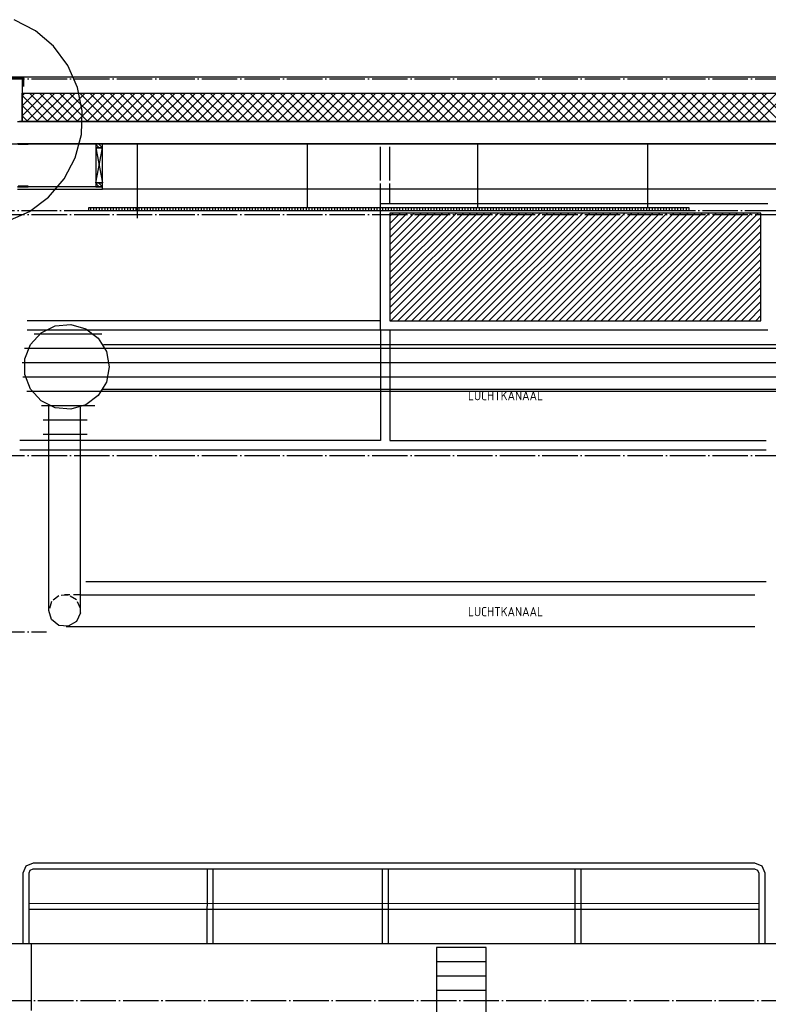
# Model space of a CAD drawing. Extents: x -37450 to 20409, y -12428 to 23550.
# Tile 38 of 55: x -19262 to -13982, y 10870 to 17814. Entities that reach past the tile are written whole.
import ezdxf

# ---------------------------------------------------------------- set-up
doc = ezdxf.new("R2010")
doc.units = 0
doc.header["$MEASUREMENT"] = 0
for name, pattern in [('DASHDOT', [300, 250, -25, 0, -25]), ('DASHED', [75, 50, -25]), ('DOT', [50, 0, -50])]:
    doc.linetypes.add(name, pattern=pattern)
for name, color, linetype in [('LAYER01', 7, 'CONTINUOUS'), ('LAYER05', 7, 'CONTINUOUS'), ('LAYER107', 2, 'DOT'), ('LAYER27', 1, 'CONTINUOUS'), ('LAYER28', 1, 'CONTINUOUS'), ('LAYER31', 3, 'CONTINUOUS'), ('LAYER49', 2, 'CONTINUOUS'), ('LAYER56', 2, 'DASHED')]:
    doc.layers.add(name, color=color, linetype=linetype)
doc.styles.get("Standard").update_dxf_attribs({"font": 'isocp.shx'})

msp = doc.modelspace()

# ---------------------------------------------------------------- linework, layer by layer
at = {"layer": 'LAYER01', "color": 1, "linetype": 'DASHDOT'}
for p, q in [((-34182.81555, 17396.49965), (20409.1873, 17396.49965)), ((-34182.81555, 16938.49945), (20409.1873, 16938.49945)), ((-32152.81675, 16467.5003), (20409.1873, 16467.5003)), ((-34182.81555, 16439.0625), (20409.1873, 16439.0625)), ((-34182.81555, 14739.4989), (20409.1873, 14739.4989)), ((-34182.81555, 13496.49965), (-19072.2534, 13496.49965)), ((-33537.8174, 10896.49965), (20409.1873, 10896.49965))]:
    msp.add_line(p, q, dxfattribs=at)
at = {"layer": 'LAYER01', "color": 1, "linetype": 'Continuous'}
for p, q in [((-19633.3786, 17412.03155), (-19233.87755, 17403.0304)), ((-19564.25325, 17410.40955), (13634.75035, 17410.40955)), ((-19262.81435, 17396.02965), (-19244.81505, 17396.02965)), ((-19244.81505, 17396.02965), (-19244.81505, 17096.875)), ((-19233.87755, 17403.0304), (-19233.87755, 17343.03285)), ((-19244.81505, 17096.8445), (-19244.81505, 17296.875)), ((-19244.81505, 17296.875), (-4095.2526, 17296.875)), ((-19244.81505, 17096.875), (-19262.81435, 17096.875)), ((-4095.2526, 17096.8445), (-19244.81505, 17096.8445)), ((-19277.81525, 16938.49945), (-19202.81525, 16938.49945)), ((-19202.81525, 16933.96605), (-19272.81495, 16933.96605)), ((-19202.81525, 16938.49945), (-19202.81525, 16933.96605)), ((-18677.81525, 16910.5011), (-18723.8144, 16910.5011)), ((-18723.8144, 16910.5011), (-18723.8144, 16664.50195)), ((-18723.8144, 16664.50195), (-18677.81525, 16910.5011)), ((-18723.8144, 16910.5011), (-18677.81525, 16664.50195)), ((-18677.81525, 16664.50195), (-18677.81525, 16910.5011)), ((-18431.25305, 16413.25225), (-18431.25305, 16934.877)), ((-17231.25155, 16487.50155), (-17231.25155, 16934.877)), ((-16717.81465, 16679.68905), (-16717.81465, 16916.8747)), ((-16650.8133, 16679.68905), (-16650.8133, 16916.8747)), ((-16031.25155, 16487.50155), (-16031.25155, 16934.877)), ((-14831.25155, 16487.50155), (-14831.25155, 16934.877)), ((-18677.81525, 16636.499), (-19277.81525, 16636.499)), ((-19277.81525, 16636.499), (-19202.81525, 16636.499)), ((-19277.81525, 16618.5028), (-18677.81525, 16618.5028)), ((-19202.81525, 16641.0324), (-19272.81495, 16641.0324)), ((-19202.81525, 16636.499), (-19202.81525, 16641.0324)), ((-18723.8144, 16664.50195), (-18677.81525, 16664.50195)), ((-18677.81525, 16618.5028), (-18677.81525, 16636.499)), ((-16717.81465, 16517.49725), (-16717.81465, 16659.6878)), ((-16650.8133, 16517.49725), (-16650.8133, 16659.6878)), ((-18727.81525, 16487.50155), (-18776.81425, 16487.50155)), ((-18776.81425, 16487.50155), (-18776.81425, 16467.5003)), ((-18776.81425, 16467.5003), (-14539.81475, 16467.5003)), ((-14539.81475, 16487.50155), (-18727.81525, 16487.50155)), ((-16717.81465, 15623.49855), (-16717.81465, 16517.49725)), ((-16717.81465, 16517.49725), (-13984.68935, 16517.49725)), ((-14539.81475, 16467.5003), (-14539.81475, 16487.50155)), ((-16717.81465, 15690.49835), (-19208.6899, 15690.49835)), ((-16717.81465, 15690.49835), (-19208.6899, 15690.49835)), ((-16717.81465, 15623.49855), (-19208.6899, 15623.49855)), ((-13984.68935, 15623.49855), (-16717.81465, 15623.49855)), ((-16717.81465, 15623.49855), (-16717.81465, 14846.50115)), ((-16650.8133, 15623.49855), (-16650.8133, 14846.50115)), ((-16717.81465, 14846.50115), (-19260.6903, 14846.50115)), ((-16650.8133, 14846.50115), (-13997.3755, 14846.50115)), ((-19260.6903, 14779.50135), (-13997.3755, 14779.50135)), ((-18795.25145, 13851.87685), (-13997.3755, 13851.87685)), ((9542.1875, 11296.5004), (-19447.81495, 11296.5004)), ((-19179.69055, 11296.5645), (-19179.69055, 10826.5007))]:
    msp.add_line(p, q, dxfattribs=at)
at = {"layer": 'LAYER01', "color": 5, "linetype": 'Continuous'}
for p, q in [((-19244.8166, 17135.54075), (-19083.48235, 17296.875)), ((-19244.81505, 17206.25155), (-19154.1916, 17296.8796)), ((-19244.812, 17276.9684), (-19224.90385, 17296.875)), ((-19212.8052, 17096.8399), (-19012.77315, 17296.875)), ((-18992.3065, 17096.8445), (-19192.3355, 17296.875)), ((-19142.0929, 17096.8445), (-18942.06085, 17296.875)), ((-18921.5973, 17096.8445), (-19121.6263, 17296.875)), ((-19071.3852, 17096.8399), (-18871.3516, 17296.875)), ((-18850.88655, 17096.8445), (-19050.91555, 17296.875)), ((-19000.6729, 17096.8445), (-18800.63935, 17296.875)), ((-18780.17425, 17096.8445), (-18980.20475, 17296.875)), ((-18929.9637, 17096.8399), (-18729.9301, 17296.875)), ((-18709.46505, 17096.8445), (-18909.494, 17296.875)), ((-18859.2514, 17096.8445), (-18659.21785, 17296.875)), ((-18638.75275, 17096.8445), (-18838.78325, 17296.875)), ((-18788.5422, 17096.8399), (-18588.5086, 17296.875)), ((-18568.0435, 17096.8445), (-18768.0725, 17296.875)), ((-18717.8299, 17096.8445), (-18517.79635, 17296.875)), ((-18497.33275, 17096.8445), (-18697.36175, 17296.875)), ((-18647.11915, 17096.8399), (-18447.0871, 17296.875)), ((-18426.6205, 17096.8445), (-18626.651, 17296.875)), ((-18576.40685, 17096.8445), (-18376.3748, 17296.875)), ((-18355.91125, 17096.8445), (-18555.94025, 17296.875)), ((-18505.69915, 17096.8399), (-18305.6656, 17296.875)), ((-18285.19895, 17096.8445), (-18485.2295, 17296.875)), ((-18434.98535, 17096.8445), (-18234.9533, 17296.875)), ((-18214.48975, 17096.8445), (-18414.52025, 17296.875)), ((-18364.27765, 17096.8399), (-18164.2441, 17296.875)), ((-18143.779, 17096.8445), (-18343.808, 17296.875)), ((-18293.56535, 17096.8445), (-18093.5318, 17296.875)), ((-18073.06825, 17096.8445), (-18273.09725, 17296.875)), ((-18222.85615, 17096.8445), (-18022.82255, 17296.875)), ((-18002.3575, 17096.8445), (-18202.388, 17296.875)), ((-18152.14385, 17096.8445), (-17952.1103, 17296.875)), ((-17931.64675, 17096.8445), (-18131.6757, 17296.875)), ((-18081.43465, 17096.8445), (-17881.40105, 17296.875)), ((-17860.93595, 17096.8445), (-18060.9665, 17296.875)), ((-18010.72085, 17096.8445), (-17810.6888, 17296.8796)), ((-17790.2252, 17096.8445), (-17990.2542, 17296.875)), ((-17940.0131, 17096.8445), (-17739.97955, 17296.875)), ((-17719.51445, 17096.8445), (-17919.54345, 17296.875)), ((-17869.2993, 17096.8445), (-17669.26725, 17296.8796)), ((-17648.8037, 17096.8445), (-17848.83425, 17296.875)), ((-17798.5916, 17096.8445), (-17598.55805, 17296.875)), ((-17578.09295, 17096.8445), (-17778.12195, 17296.875)), ((-17727.87935, 17096.8445), (-17527.8488, 17296.875)), ((-17507.38375, 17096.8445), (-17707.4127, 17296.875)), ((-17657.1701, 17096.8445), (-17457.13655, 17296.875)), ((-17436.67295, 17096.8445), (-17636.70195, 17296.875)), ((-17586.4578, 17096.8445), (-17386.4273, 17296.875)), ((-17365.9607, 17096.8445), (-17565.9912, 17296.875)), ((-17515.7486, 17096.8445), (-17315.71505, 17296.875)), ((-17295.25145, 17096.8445), (-17495.28045, 17296.875)), ((-17445.03935, 17096.8399), (-17245.0058, 17296.875)), ((-17224.5392, 17096.8445), (-17424.5697, 17296.875)), ((-17374.32555, 17096.8445), (-17174.292, 17296.875)), ((-17153.82845, 17096.8445), (-17353.85895, 17296.875)), ((-17303.61785, 17096.8399), (-17103.5843, 17296.875)), ((-17083.1177, 17096.8445), (-17283.1482, 17296.875)), ((-17232.9056, 17096.8445), (-17032.872, 17296.875)), ((-17012.40845, 17096.8445), (-17212.4359, 17296.875)), ((-17162.19635, 17096.8399), (-16962.1643, 17296.875)), ((-16941.6977, 17096.8445), (-17141.7282, 17296.875)), ((-17091.48255, 17096.8445), (-16891.4505, 17296.875)), ((-16870.98695, 17096.8445), (-17071.01595, 17296.875)), ((-17020.7733, 17096.8399), (-16820.74125, 17296.875)), ((-16800.2777, 17096.8445), (-17000.3052, 17296.875)), ((-16950.06255, 17096.8445), (-16750.0305, 17296.875)), ((-16729.56695, 17096.8445), (-16929.59595, 17296.875)), ((-16879.35335, 17096.8399), (-16679.3213, 17296.875)), ((-16658.8547, 17096.8445), (-16858.8852, 17296.875)), ((-16808.63955, 17096.8445), (-16608.6075, 17296.875)), ((-16588.1439, 17096.8445), (-16788.17445, 17296.875)), ((-16737.9318, 17096.8445), (-16537.89825, 17296.875)), ((-16517.43315, 17096.8445), (-16717.46215, 17296.875)), ((-16667.21955, 17096.8445), (-16467.18445, 17296.875)), ((-16446.72395, 17096.8445), (-16646.7514, 17296.875)), ((-16596.5088, 17096.8445), (-16396.47675, 17296.875)), ((-16376.0132, 17096.8445), (-16576.04065, 17296.875)), ((-16525.79805, 17096.8445), (-16325.76445, 17296.8796)), ((-16305.3009, 17096.8445), (-16505.3314, 17296.875)), ((-16455.0888, 17096.8445), (-16255.05675, 17296.875)), ((-16234.59015, 17096.8445), (-16434.62065, 17296.875)), ((-16384.375, 17096.8445), (-16184.34295, 17296.8796)), ((-16163.8794, 17096.8445), (-16363.9084, 17296.875)), ((-16313.66575, 17096.8445), (-16113.63375, 17296.875)), ((-16093.1671, 17096.8445), (-16293.2007, 17296.875)), ((-16242.955, 17096.8445), (-16042.9245, 17296.875)), ((-16022.4594, 17096.8445), (-16222.4884, 17296.875)), ((-16172.2458, 17096.8445), (-15972.2107, 17296.875)), ((-15951.74715, 17096.8445), (-16151.77765, 17296.875)), ((-16101.532, 17096.8445), (-15901.503, 17296.875)), ((-15881.0364, 17096.8445), (-16081.0669, 17296.875)), ((-16030.8243, 17096.8445), (-15830.7907, 17296.875)), ((-15810.32715, 17096.8445), (-16010.3546, 17296.875)), ((-15960.11045, 17096.8445), (-15760.083, 17296.875)), ((-15739.6164, 17096.8445), (-15939.6469, 17296.875)), ((-15889.40125, 17096.8445), (-15689.3692, 17296.875)), ((-15668.90565, 17096.8445), (-15868.93465, 17296.875)), ((-15818.6905, 17096.8445), (-15618.65995, 17296.875)), ((-15598.19335, 17096.8445), (-15798.2239, 17296.875)), ((-15747.98125, 17096.8445), (-15547.9492, 17296.875)), ((-15527.4826, 17096.8445), (-15727.5131, 17296.875)), ((-15677.27205, 17096.8399), (-15477.23695, 17296.875)), ((-15456.7734, 17096.8445), (-15656.80085, 17296.875)), ((-15606.55975, 17096.8445), (-15406.5262, 17296.875)), ((-15386.0626, 17096.8445), (-15586.09315, 17296.875)), ((-15535.8505, 17096.8399), (-15335.81695, 17296.875)), ((-15315.35185, 17096.8445), (-15515.38085, 17296.875)), ((-15465.1367, 17096.8445), (-15265.1047, 17296.875)), ((-15244.6396, 17096.8445), (-15444.6701, 17296.875)), ((-15394.4275, 17096.8399), (-15194.39545, 17296.875)), ((-15173.9319, 17096.8445), (-15373.95935, 17296.875)), ((-15323.71675, 17096.8445), (-15123.6847, 17296.875)), ((-15103.2196, 17096.8445), (-15303.2501, 17296.875)), ((-15253.0075, 17096.8399), (-15052.97545, 17296.875)), ((-15032.50885, 17096.8445), (-15232.53935, 17296.875)), ((-15182.2937, 17096.8445), (-14982.26165, 17296.875)), ((-14961.7981, 17096.8445), (-15161.8286, 17296.875)), ((-15111.586, 17096.8445), (-14911.55245, 17296.875)), ((-14891.0858, 17096.8445), (-15091.11635, 17296.875)), ((-15040.8737, 17096.8445), (-14840.8386, 17296.875)), ((-14820.3781, 17096.8445), (-15020.4056, 17296.875)), ((-14970.166, 17096.8445), (-14770.1309, 17296.875)), ((-14749.66585, 17096.8445), (-14949.69635, 17296.875)), ((-14899.4522, 17096.8445), (-14699.4217, 17296.875)), ((-14678.9551, 17096.8445), (-14878.9856, 17296.875)), ((-14828.743, 17096.8445), (-14628.71095, 17296.875)), ((-14608.24585, 17096.8445), (-14808.27485, 17296.875)), ((-14758.02915, 17096.8445), (-14558.0017, 17296.875)), ((-14537.5351, 17096.8445), (-14737.56255, 17296.875)), ((-14687.31995, 17096.8445), (-14487.2879, 17296.875)), ((-14466.82435, 17096.8445), (-14666.85485, 17296.875)), ((-14616.6092, 17096.8445), (-14416.57865, 17296.875)), ((-14396.1136, 17096.8445), (-14596.1426, 17296.875)), ((-14545.89995, 17096.8445), (-14345.86485, 17296.875)), ((-14325.4013, 17096.8445), (-14525.4318, 17296.875)), ((-14475.18615, 17096.8445), (-14275.15715, 17296.875)), ((-14254.69055, 17096.8445), (-14454.72105, 17296.875)), ((-14404.47845, 17096.8445), (-14204.4449, 17296.875)), ((-14183.9813, 17096.8445), (-14384.0088, 17296.875)), ((-14333.76615, 17096.8445), (-14133.7372, 17296.875)), ((-14113.27055, 17096.8445), (-14313.3011, 17296.875)), ((-14263.0554, 17096.8445), (-14063.0234, 17296.875)), ((-14042.5598, 17096.8445), (-14242.5888, 17296.875)), ((-14192.34465, 17096.8445), (-13992.31415, 17296.875)), ((-13971.84755, 17096.8445), (-14171.87805, 17296.875)), ((-14121.63545, 17096.8445), (-13921.6034, 17296.875)), ((-13901.1368, 17096.8445), (-14101.1688, 17296.875)), ((-14050.92165, 17096.8445), (-13850.89415, 17296.875)), ((-13830.42755, 17096.8445), (-14030.45805, 17296.875)), ((-19063.01725, 17096.8445), (-19244.8181, 17278.6453)), ((-19133.72805, 17096.8445), (-19244.8181, 17207.93455)), ((-19204.4388, 17096.8445), (-19244.8166, 17137.2238)), ((12827.1866, 16627.49785), (-18677.81525, 16618.5028)), ((-18759.81295, 16467.5003), (-18759.81295, 16487.50155)), ((-18739.81325, 16467.5003), (-18739.81325, 16487.50155)), ((-18719.81355, 16467.5003), (-18719.81355, 16487.50155)), ((-18699.81385, 16467.5003), (-18699.81385, 16487.50155)), ((-18679.81415, 16467.5003), (-18679.81415, 16487.50155)), ((-18659.81295, 16467.5003), (-18659.81295, 16487.50155)), ((-18639.81325, 16467.5003), (-18639.81325, 16487.50155)), ((-18619.81355, 16467.5003), (-18619.81355, 16487.50155)), ((-18599.81385, 16467.5003), (-18599.81385, 16487.50155)), ((-18579.81415, 16467.5003), (-18579.81415, 16487.50155)), ((-18559.81445, 16467.5003), (-18559.81445, 16487.50155)), ((-18539.81325, 16467.5003), (-18539.81325, 16487.50155)), ((-18519.81355, 16467.5003), (-18519.81355, 16487.50155)), ((-18499.81385, 16467.5003), (-18499.81385, 16487.50155)), ((-18479.81415, 16467.5003), (-18479.81415, 16487.50155)), ((-18459.81445, 16467.5003), (-18459.81445, 16487.50155)), ((-18439.81475, 16467.5003), (-18439.81475, 16487.50155)), ((-18419.81355, 16467.5003), (-18419.81355, 16487.50155)), ((-18399.81385, 16467.5003), (-18399.81385, 16487.50155)), ((-18379.81415, 16467.5003), (-18379.81415, 16487.50155)), ((-18359.81445, 16467.5003), (-18359.81445, 16487.50155)), ((-18339.81475, 16467.5003), (-18339.81475, 16487.50155)), ((-18319.81505, 16467.5003), (-18319.81505, 16487.50155)), ((-18299.81385, 16467.5003), (-18299.81385, 16487.50155)), ((-18279.81415, 16467.5003), (-18279.81415, 16487.50155)), ((-18259.81445, 16467.5003), (-18259.81445, 16487.50155)), ((-18239.81325, 16467.5003), (-18239.81325, 16487.50155)), ((-18219.81355, 16467.5003), (-18219.81355, 16487.50155)), ((-18199.81385, 16467.5003), (-18199.81385, 16487.50155)), ((-18179.81415, 16467.5003), (-18179.81415, 16487.50155)), ((-18159.81295, 16467.5003), (-18159.81295, 16487.50155)), ((-18139.81325, 16467.5003), (-18139.81325, 16487.50155)), ((-18119.81355, 16467.5003), (-18119.81355, 16487.50155)), ((-18099.81385, 16467.5003), (-18099.81385, 16487.50155)), ((-18079.81415, 16467.5003), (-18079.81415, 16487.50155)), ((-18059.81445, 16467.5003), (-18059.81445, 16487.50155)), ((-18039.81325, 16467.5003), (-18039.81325, 16487.50155)), ((-18019.81355, 16467.5003), (-18019.81355, 16487.50155)), ((-17999.81385, 16467.5003), (-17999.81385, 16487.50155)), ((-17979.81415, 16467.5003), (-17979.81415, 16487.50155)), ((-17959.81445, 16467.5003), (-17959.81445, 16487.50155)), ((-17939.81475, 16467.5003), (-17939.81475, 16487.50155)), ((-17919.81355, 16467.5003), (-17919.81355, 16487.50155)), ((-17899.81385, 16467.5003), (-17899.81385, 16487.50155)), ((-17879.81415, 16467.5003), (-17879.81415, 16487.50155)), ((-17859.81445, 16467.5003), (-17859.81445, 16487.50155)), ((-17839.81475, 16467.5003), (-17839.81475, 16487.50155)), ((-17819.81505, 16467.5003), (-17819.81505, 16487.50155)), ((-17799.81385, 16467.5003), (-17799.81385, 16487.50155)), ((-17779.81415, 16467.5003), (-17779.81415, 16487.50155)), ((-17759.81445, 16467.5003), (-17759.81445, 16487.50155)), ((-17739.81325, 16467.5003), (-17739.81325, 16487.50155)), ((-17719.81355, 16467.5003), (-17719.81355, 16487.50155)), ((-17699.81385, 16467.5003), (-17699.81385, 16487.50155)), ((-17679.8126, 16467.5003), (-17679.8126, 16487.50155)), ((-17659.81295, 16467.5003), (-17659.81295, 16487.50155)), ((-17639.81325, 16467.5003), (-17639.81325, 16487.50155)), ((-17619.81355, 16467.5003), (-17619.81355, 16487.50155)), ((-17599.81385, 16467.5003), (-17599.81385, 16487.50155)), ((-17579.81415, 16467.5003), (-17579.81415, 16487.50155)), ((-17559.81295, 16467.5003), (-17559.81295, 16487.50155)), ((-17539.81325, 16467.5003), (-17539.81325, 16487.50155)), ((-17519.81355, 16467.5003), (-17519.81355, 16487.50155)), ((-17499.81385, 16467.5003), (-17499.81385, 16487.50155)), ((-17479.81415, 16467.5003), (-17479.81415, 16487.50155)), ((-17459.81445, 16467.5003), (-17459.81445, 16487.50155)), ((-17439.81325, 16467.5003), (-17439.81325, 16487.50155)), ((-17419.81355, 16467.5003), (-17419.81355, 16487.50155)), ((-17399.81385, 16467.5003), (-17399.81385, 16487.50155)), ((-17379.81415, 16467.5003), (-17379.81415, 16487.50155)), ((-17359.81445, 16467.5003), (-17359.81445, 16487.50155)), ((-17339.81475, 16467.5003), (-17339.81475, 16487.50155)), ((-17319.81355, 16467.5003), (-17319.81355, 16487.50155)), ((-17299.81385, 16467.5003), (-17299.81385, 16487.50155)), ((-17279.81415, 16467.5003), (-17279.81415, 16487.50155)), ((-17259.81445, 16467.5003), (-17259.81445, 16487.50155)), ((-17239.81325, 16467.5003), (-17239.81325, 16487.50155)), ((-17219.81355, 16467.5003), (-17219.81355, 16487.50155)), ((-17199.81385, 16467.5003), (-17199.81385, 16487.50155)), ((-17179.81415, 16467.5003), (-17179.81415, 16487.50155)), ((-17159.81295, 16467.5003), (-17159.81295, 16487.50155)), ((-17139.81325, 16467.5003), (-17139.81325, 16487.50155)), ((-17119.81355, 16467.5003), (-17119.81355, 16487.50155)), ((-17099.8123, 16467.5003), (-17099.8123, 16487.50155)), ((-17079.81415, 16467.5003), (-17079.81415, 16487.50155)), ((-17059.81295, 16467.5003), (-17059.81295, 16487.50155)), ((-17039.81475, 16467.5003), (-17039.81475, 16487.50155)), ((-17019.81355, 16467.5003), (-17019.81355, 16487.50155)), ((-16999.8123, 16467.5003), (-16999.8123, 16487.50155)), ((-16979.81415, 16467.5003), (-16979.81415, 16487.50155)), ((-16959.81295, 16467.5003), (-16959.81295, 16487.50155)), ((-16939.81475, 16467.5003), (-16939.81475, 16487.50155)), ((-16919.81355, 16467.5003), (-16919.81355, 16487.50155)), ((-16899.81535, 16467.5003), (-16899.81535, 16487.50155)), ((-16879.81415, 16467.5003), (-16879.81415, 16487.50155)), ((-16859.81295, 16467.5003), (-16859.81295, 16487.50155)), ((-16839.81475, 16467.5003), (-16839.81475, 16487.50155)), ((-16819.81355, 16467.5003), (-16819.81355, 16487.50155)), ((-16799.81535, 16467.5003), (-16799.81535, 16487.50155)), ((-16779.81415, 16467.5003), (-16779.81415, 16487.50155)), ((-16759.81295, 16467.5003), (-16759.81295, 16487.50155)), ((-16739.81475, 16467.5003), (-16739.81475, 16487.50155)), ((-16719.81355, 16467.5003), (-16719.81355, 16487.50155)), ((-16699.81385, 16467.5003), (-16699.81385, 16487.50155)), ((-16679.81415, 16467.5003), (-16679.81415, 16487.50155)), ((-16659.81445, 16467.5003), (-16659.81445, 16487.50155)), ((-16639.81325, 16467.5003), (-16639.81325, 16487.50155)), ((-16619.81355, 16467.5003), (-16619.81355, 16487.50155)), ((-16599.81385, 16467.5003), (-16599.81385, 16487.50155)), ((-16579.8126, 16467.5003), (-16579.8126, 16487.50155)), ((-16559.81445, 16467.5003), (-16559.81445, 16487.50155)), ((-16539.81325, 16467.5003), (-16539.81325, 16487.50155)), ((-16519.812, 16467.5003), (-16519.812, 16487.50155)), ((-16499.81385, 16467.5003), (-16499.81385, 16487.50155)), ((-16479.8126, 16467.5003), (-16479.8126, 16487.50155)), ((-16459.81445, 16467.5003), (-16459.81445, 16487.50155)), ((-16439.81325, 16467.5003), (-16439.81325, 16487.50155)), ((-16419.81505, 16467.5003), (-16419.81505, 16487.50155)), ((-16399.81385, 16467.5003), (-16399.81385, 16487.50155)), ((-16379.8126, 16467.5003), (-16379.8126, 16487.50155)), ((-16359.81445, 16467.5003), (-16359.81445, 16487.50155)), ((-16339.81325, 16467.5003), (-16339.81325, 16487.50155)), ((-16319.81505, 16467.5003), (-16319.81505, 16487.50155)), ((-16299.81385, 16467.5003), (-16299.81385, 16487.50155)), ((-16279.8126, 16467.5003), (-16279.8126, 16487.50155)), ((-16259.81445, 16467.5003), (-16259.81445, 16487.50155)), ((-16239.81325, 16467.5003), (-16239.81325, 16487.50155)), ((-16219.81505, 16467.5003), (-16219.81505, 16487.50155)), ((-16199.81385, 16467.5003), (-16199.81385, 16487.50155)), ((-16179.81415, 16467.5003), (-16179.81415, 16487.50155)), ((-16159.81445, 16467.5003), (-16159.81445, 16487.50155)), ((-16139.81325, 16467.5003), (-16139.81325, 16487.50155)), ((-16119.81355, 16467.5003), (-16119.81355, 16487.50155)), ((-16099.81385, 16467.5003), (-16099.81385, 16487.50155)), ((-16079.81415, 16467.5003), (-16079.81415, 16487.50155)), ((-16059.81295, 16467.5003), (-16059.81295, 16487.50155)), ((-16039.81325, 16467.5003), (-16039.81325, 16487.50155)), ((-16019.81355, 16467.5003), (-16019.81355, 16487.50155)), ((-15999.8123, 16467.5003), (-15999.8123, 16487.50155)), ((-15979.81415, 16467.5003), (-15979.81415, 16487.50155)), ((-15959.81295, 16467.5003), (-15959.81295, 16487.50155)), ((-15939.81475, 16467.5003), (-15939.81475, 16487.50155)), ((-15919.81355, 16467.5003), (-15919.81355, 16487.50155)), ((-15899.8123, 16467.5003), (-15899.8123, 16487.50155)), ((-15879.81415, 16467.5003), (-15879.81415, 16487.50155)), ((-15859.81295, 16467.5003), (-15859.81295, 16487.50155)), ((-15839.81475, 16467.5003), (-15839.81475, 16487.50155)), ((-15819.81355, 16467.5003), (-15819.81355, 16487.50155)), ((-15799.8123, 16467.5003), (-15799.8123, 16487.50155)), ((-15779.81415, 16467.5003), (-15779.81415, 16487.50155)), ((-15759.81295, 16467.5003), (-15759.81295, 16487.50155)), ((-15739.81475, 16467.5003), (-15739.81475, 16487.50155)), ((-15719.81355, 16467.5003), (-15719.81355, 16487.50155)), ((-15699.81535, 16467.5003), (-15699.81535, 16487.50155)), ((-15679.81415, 16467.5003), (-15679.81415, 16487.50155)), ((-15659.81295, 16467.5003), (-15659.81295, 16487.50155)), ((-15639.81475, 16467.5003), (-15639.81475, 16487.50155)), ((-15619.81355, 16467.5003), (-15619.81355, 16487.50155)), ((-15599.81385, 16467.5003), (-15599.81385, 16487.50155)), ((-15579.81415, 16467.5003), (-15579.81415, 16487.50155)), ((-15559.81445, 16467.5003), (-15559.81445, 16487.50155)), ((-15539.81325, 16467.5003), (-15539.81325, 16487.50155)), ((-15519.81355, 16467.5003), (-15519.81355, 16487.50155)), ((-15499.81385, 16467.5003), (-15499.81385, 16487.50155)), ((-15479.8126, 16467.5003), (-15479.8126, 16487.50155)), ((-15459.81445, 16467.5003), (-15459.81445, 16487.50155)), ((-15439.81325, 16467.5003), (-15439.81325, 16487.50155)), ((-15419.812, 16467.5003), (-15419.812, 16487.50155)), ((-15399.81385, 16467.5003), (-15399.81385, 16487.50155)), ((-15379.8126, 16467.5003), (-15379.8126, 16487.50155)), ((-15359.81445, 16467.5003), (-15359.81445, 16487.50155)), ((-15339.81325, 16467.5003), (-15339.81325, 16487.50155)), ((-15319.81505, 16467.5003), (-15319.81505, 16487.50155)), ((-15299.81385, 16467.5003), (-15299.81385, 16487.50155)), ((-15279.8126, 16467.5003), (-15279.8126, 16487.50155)), ((-15259.81445, 16467.5003), (-15259.81445, 16487.50155)), ((-15239.81325, 16467.5003), (-15239.81325, 16487.50155)), ((-15219.81505, 16467.5003), (-15219.81505, 16487.50155)), ((-15199.81385, 16467.5003), (-15199.81385, 16487.50155)), ((-15179.8126, 16467.5003), (-15179.8126, 16487.50155)), ((-15159.81445, 16467.5003), (-15159.81445, 16487.50155)), ((-15139.81325, 16467.5003), (-15139.81325, 16487.50155)), ((-15119.81505, 16467.5003), (-15119.81505, 16487.50155)), ((-15099.81385, 16467.5003), (-15099.81385, 16487.50155)), ((-15079.81415, 16467.5003), (-15079.81415, 16487.50155)), ((-15059.81445, 16467.5003), (-15059.81445, 16487.50155)), ((-15039.81325, 16467.5003), (-15039.81325, 16487.50155)), ((-15019.81355, 16467.5003), (-15019.81355, 16487.50155)), ((-14999.81385, 16467.5003), (-14999.81385, 16487.50155)), ((-14979.81415, 16467.5003), (-14979.81415, 16487.50155)), ((-14959.81295, 16467.5003), (-14959.81295, 16487.50155)), ((-14939.8117, 16467.5003), (-14939.8117, 16487.50155)), ((-14919.81355, 16467.5003), (-14919.81355, 16487.50155)), ((-14899.8123, 16467.5003), (-14899.8123, 16487.50155)), ((-14879.81415, 16467.5003), (-14879.81415, 16487.50155)), ((-14859.81295, 16467.5003), (-14859.81295, 16487.50155)), ((-14839.81475, 16467.5003), (-14839.81475, 16487.50155)), ((-14819.81355, 16467.5003), (-14819.81355, 16487.50155)), ((-14799.8123, 16467.5003), (-14799.8123, 16487.50155)), ((-14779.81415, 16467.5003), (-14779.81415, 16487.50155)), ((-14759.81295, 16467.5003), (-14759.81295, 16487.50155)), ((-14739.81475, 16467.5003), (-14739.81475, 16487.50155)), ((-14719.81355, 16467.5003), (-14719.81355, 16487.50155)), ((-14699.8123, 16467.5003), (-14699.8123, 16487.50155)), ((-14679.81415, 16467.5003), (-14679.81415, 16487.50155)), ((-14659.81295, 16467.5003), (-14659.81295, 16487.50155)), ((-14639.81475, 16467.5003), (-14639.81475, 16487.50155)), ((-14619.81355, 16467.5003), (-14619.81355, 16487.50155)), ((-14599.81535, 16467.5003), (-14599.81535, 16487.50155)), ((-14579.81415, 16467.5003), (-14579.81415, 16487.50155)), ((-14559.81295, 16467.5003), (-14559.81295, 16487.50155))]:
    msp.add_line(p, q, dxfattribs=at)
at = {"layer": 'LAYER01', "color": 3, "linetype": 'Continuous'}
for p, q in [((-15972.81495, 11271.50115), (-16322.81645, 11271.50115)), ((-16322.81645, 11271.50115), (-16322.81645, 10676.49995)), ((-15972.81495, 9741.49855), (-15972.81495, 11271.50115))]:
    msp.add_line(p, q, dxfattribs=at)
at = {"layer": 'LAYER01', "color": 6, "linetype": 'Continuous'}
for p, q in [((-15972.81495, 11170.4323), (-16322.81645, 11170.4323)), ((-15972.81495, 11069.368), (-16322.81645, 11069.368)), ((-15972.81495, 10968.2991), (-16322.81645, 10968.2991))]:
    msp.add_line(p, q, dxfattribs=at)
at = {"layer": 'LAYER05', "color": 1, "linetype": 'Continuous'}
for p, q in [((-19150.8774, 17735.9329), (-19300.46235, 17814.0869)), ((-19022.45635, 17626.4267), (-19150.8774, 17735.9329)), ((-18921.65375, 17491.066), (-19022.45635, 17626.4267)), ((-18853.53395, 17336.65465), (-18921.65375, 17491.066)), ((-18821.56525, 17171.53015), (-18853.53395, 17336.65465)), ((-18827.0462, 17003.44085), (-18821.51945, 17170.94575)), ((-18821.56525, 17171.53015), (-18821.56525, 17171.53015)), ((-18869.91575, 16840.2069), (-18827.0462, 17003.44085)), ((-18948.0667, 16690.62345), (-18869.91575, 16840.2069)), ((-19057.57445, 16562.20095), (-18948.0667, 16690.62345)), ((-19192.9352, 16461.3983), (-19057.57445, 16562.20095)), ((-19347.348, 16393.28005), (-19192.9352, 16461.3983))]:
    msp.add_line(p, q, dxfattribs=at)
at = {"layer": 'LAYER107', "color": 1, "linetype": 'DOT'}
msp.add_line((-16556.25155, 10896.49965), (-18319.252, 10896.49965), dxfattribs=at)
at = {"layer": 'LAYER27', "color": 1, "linetype": 'Continuous'}
for p, q in [((-19277.81525, 17096.4981), (-4006.25265, 17096.4981)), ((-4006.25265, 16938.49945), (-19277.81525, 16938.49945))]:
    msp.add_line(p, q, dxfattribs=at)
at = {"layer": 'LAYER27', "color": 3, "linetype": 'Continuous'}
msp.add_line((-19277.81525, 16938.49945), (-4006.25265, 16938.49945), dxfattribs=at)
at = {"layer": 'LAYER28', "color": 1, "linetype": 'Continuous'}
for p, q in [((-19237.81435, 11796.50115), (-19216.1865, 11847.57765)), ((-19216.1865, 11847.57765), (-19164.56755, 11867.5934)), ((-19195.56425, 11796.50115), (-19187.10785, 11816.9182)), ((-19187.10785, 11816.9182), (-19166.69005, 11825.3746)), ((-19166.69005, 11825.40435), (-14079.06495, 11825.40435)), ((-19164.5645, 11867.5934), (-14079.06495, 11867.5934)), ((-17940.81575, 11825.62715), (-17940.94085, 11297.2824)), ((-17898.56565, 11825.62715), (-17898.6908, 11297.2824)), ((-16705.4413, 11825.40435), (-16705.31465, 11297.0642)), ((-16663.1897, 11825.40435), (-16663.0661, 11297.0642)), ((-15347.06575, 11825.62715), (-15346.9391, 11297.2824)), ((-15304.81415, 11825.62715), (-15304.69055, 11297.2824)), ((-14079.06495, 11867.5934), (-14028.79485, 11846.77125)), ((-14079.06495, 11825.40435), (-14058.15125, 11816.4528)), ((-14058.15125, 11816.4528), (-14050.1938, 11795.14085)), ((-14028.79485, 11846.77125), (-14007.9727, 11796.50115)), ((-19237.81435, 11296.59425), (-19237.81435, 11796.50115)), ((-19195.56425, 11296.59425), (-19195.56425, 11796.50115)), ((-14050.1892, 11795.15535), (-14050.0656, 11297.49985)), ((-14007.94065, 11796.50115), (-14007.81405, 11297.49985)), ((-19195.56425, 11582.22045), (-14050.12815, 11582.53175)), ((-19195.56425, 11540.03065), (-14050.12815, 11540.3427))]:
    msp.add_line(p, q, dxfattribs=at)
at = {"layer": 'LAYER31', "color": 5, "linetype": 'Continuous'}
for p, q in [((-16650.81635, 16179.86605), (-16380.18645, 16450.49745)), ((-16650.8133, 15734.38875), (-15934.7061, 16450.49745)), ((-16650.8133, 15783.8867), (-15984.2041, 16450.49745)), ((-16650.8133, 15932.3807), (-16132.6996, 16450.49745)), ((-16650.8133, 15981.87865), (-16182.1945, 16450.49745)), ((-16650.8133, 16031.37665), (-16231.6925, 16450.49745)), ((-16650.8133, 16080.87465), (-16281.18895, 16450.49745)), ((-16650.8133, 16130.3726), (-16330.6854, 16450.49745)), ((-16650.8133, 16278.8666), (-16479.18245, 16450.49745)), ((-16650.8133, 16328.36455), (-16528.67735, 16450.49745)), ((-16650.8133, 16377.85645), (-16578.17535, 16450.49745)), ((-16650.8133, 16427.35445), (-16627.6703, 16450.49745)), ((-16650.81175, 15833.3908), (-16033.7036, 16450.49745)), ((-16650.81175, 15882.8827), (-16083.2016, 16450.49745)), ((-16650.81175, 16229.3686), (-16429.68445, 16450.49745)), ((-16645.21025, 15690.49835), (-15885.20965, 16450.49745)), ((-16595.7123, 15690.49835), (-15835.71165, 16450.49745)), ((-16546.2143, 15690.49835), (-15786.21675, 16450.49745)), ((-16496.71935, 15690.49835), (-15736.71875, 16450.49745)), ((-16447.22135, 15690.49835), (-15687.22075, 16450.49745)), ((-16397.72035, 15690.49835), (-15637.72585, 16450.49745)), ((-16348.22235, 15690.49835), (-15588.22325, 16450.49745)), ((-16298.7274, 15690.49835), (-15538.72835, 16450.49745)), ((-16249.22945, 15690.49835), (-15489.23035, 16450.49745)), ((-16199.73145, 15690.49835), (-15439.7339, 16450.49745)), ((-16150.2365, 15690.49835), (-15390.2359, 16450.49745)), ((-16100.73855, 15690.49835), (-15340.73945, 16450.49745)), ((-16051.24055, 15690.49835), (-15291.243, 16450.49745)), ((-16001.74105, 15690.49835), (-15241.745, 16450.49285)), ((-15952.24455, 15690.49835), (-15192.2455, 16450.49745)), ((-15902.7466, 15690.49835), (-15142.7475, 16450.49745)), ((-15853.2486, 15690.49835), (-15093.25255, 16450.49745)), ((-15803.75365, 15690.49835), (-15043.7546, 16450.49745)), ((-15754.2557, 15690.49835), (-14994.2566, 16450.49745)), ((-15704.7577, 15690.49835), (-14944.76015, 16450.49745)), ((-15655.26275, 15690.49835), (-14895.26215, 16450.49285)), ((-15605.7617, 15690.49835), (-14845.76265, 16450.49745)), ((-15556.26375, 15690.49835), (-14796.26465, 16450.49745)), ((-15506.76725, 15690.49835), (-14746.7697, 16450.49745)), ((-15457.2708, 15690.49835), (-14697.27175, 16450.49745)), ((-15407.77285, 15690.49835), (-14647.77375, 16450.49745)), ((-15358.27485, 15690.49835), (-14598.2788, 16450.49745)), ((-15308.7799, 15690.49835), (-14548.7808, 16450.49745)), ((-15259.2819, 15690.49835), (-14499.28285, 16450.49285)), ((-15209.7824, 15690.49835), (-14449.7818, 16450.49745)), ((-15160.2844, 15690.49835), (-14400.28685, 16450.49745)), ((-15110.78795, 15690.49835), (-14350.7889, 16450.49745)), ((-15061.2915, 15690.49835), (-14301.2909, 16450.49745)), ((-15011.7935, 15690.49835), (-14251.79595, 16450.49745)), ((-14962.29705, 15690.49835), (-14202.29795, 16450.49745)), ((-14912.79905, 15690.49835), (-14152.8, 16450.49285)), ((-14863.29955, 15690.49835), (-14103.30505, 16450.49285)), ((-14813.80155, 15690.49835), (-14053.804, 16450.49745)), ((-14764.30665, 15690.49835), (-14034.69085, 16420.10955)), ((-14714.80865, 15690.49835), (-14034.69085, 16370.6177)), ((-14665.31065, 15690.49835), (-14034.69085, 16321.1197)), ((-14615.81575, 15690.49835), (-14034.68935, 16271.6217)), ((-14566.31775, 15690.49835), (-14034.68935, 16222.1237)), ((-14516.81975, 15690.49835), (-14034.68935, 16172.62575)), ((-14467.31875, 15690.49835), (-14034.69085, 16123.12775)), ((-14417.8238, 15690.49835), (-14034.69085, 16073.62975)), ((-14368.3258, 15690.49835), (-14034.69085, 16024.13175)), ((-14318.8278, 15690.49835), (-14034.69085, 15974.6338)), ((-14269.3329, 15690.49835), (-14034.68935, 15925.13735)), ((-14219.8349, 15690.49835), (-14034.68935, 15875.6439)), ((-14170.3369, 15690.49835), (-14034.68935, 15826.14595)), ((-14120.842, 15690.49835), (-14034.68935, 15776.64795)), ((-14071.34095, 15690.49835), (-14034.69085, 15727.1454))]:
    msp.add_line(p, q, dxfattribs=at)
at = {"layer": 'LAYER31', "color": 1, "linetype": 'Continuous'}
for p, q in [((-14034.68935, 16450.49745), (-16650.8133, 16450.49745)), ((-16650.8133, 16450.49745), (-16650.8133, 15690.49835)), ((-14034.68935, 15690.49835), (-14034.68935, 16450.49745)), ((-16650.8133, 15690.49835), (-14034.68935, 15690.49835))]:
    msp.add_line(p, q, dxfattribs=at)
at = {"layer": 'LAYER49', "color": 1, "linetype": 'Continuous'}
for p, q in [((-18677.81525, 16938.49945), (-18723.8144, 16938.49945)), ((-18723.8144, 16938.49945), (-18723.8144, 16910.5011)), ((-18723.8144, 16910.5011), (-18677.81525, 16910.5011)), ((-18677.81525, 16910.5011), (-18677.81525, 16938.49945)), ((-18677.81525, 16664.50195), (-18723.8144, 16664.50195)), ((-18723.8144, 16664.50195), (-18723.8144, 16636.499)), ((-18723.8144, 16636.499), (-18677.81525, 16636.499)), ((-18677.81525, 16636.499), (-18677.81525, 16664.50195))]:
    msp.add_line(p, q, dxfattribs=at)
at = {"layer": 'LAYER49', "color": 5, "linetype": 'Continuous'}
for p, q in [((-18723.81285, 16933.1299), (-18701.1856, 16910.5011)), ((-18706.5567, 16938.49945), (-18678.55835, 16910.5011)), ((-18683.92945, 16938.49945), (-18677.8137, 16932.38375)), ((-18723.81285, 16659.12325), (-18701.18715, 16636.499)), ((-18706.56435, 16664.50195), (-18678.5599, 16636.499)), ((-18683.93705, 16664.50195), (-18677.81525, 16658.38165))]:
    msp.add_line(p, q, dxfattribs=at)
at = {"layer": 'LAYER56', "color": 2, "linetype": 'Continuous'}
for p, q in [((-19110.6323, 15605.838), (-19011.6394, 15655.1071)), ((-19011.6394, 15655.1071), (-18901.98975, 15665.2115)), ((-18901.98975, 15665.2115), (-18796.08155, 15635.07235)), ((-18796.08155, 15635.07235), (-18708.18025, 15568.75)), ((-19184.8053, 15524.4522), (-19110.6323, 15605.838)), ((-18708.18025, 15568.75), (-18649.96185, 15474.74215)), ((-19224.6155, 15421.78495), (-19184.8053, 15524.4522)), ((-19224.6155, 15311.21065), (-19224.6155, 15421.78495)), ((-18649.96185, 15474.74215), (-18629.7531, 15366.4978)), ((-18629.7531, 15366.4978), (-18649.96185, 15258.2535)), ((-19184.8053, 15208.5434), (-19224.6155, 15311.21065)), ((-19110.6323, 15127.1591), (-19184.8053, 15208.5434)), ((-18649.96185, 15258.2535), (-18708.18025, 15164.2456)), ((-18708.18025, 15164.2456), (-18796.08155, 15097.9248)), ((-19011.6394, 15077.8885), (-19110.6323, 15127.1591)), ((-18901.98975, 15067.7841), (-19011.6394, 15077.8885)), ((-18796.08155, 15097.9248), (-18901.98975, 15067.7841))]:
    msp.add_line(p, q, dxfattribs=at)
at = {"layer": 'LAYER56', "color": 3, "linetype": 'Continuous'}
for p, q in [((-18682.2571, 15595.8069), (-19158.82265, 15595.8069)), ((12955.30855, 15494.73875), (-19228.62245, 15494.74335)), ((12994.6579, 15393.6737), (-19244.90205, 15393.6737)), ((12995.93965, 15292.6056), (-19238.501, 15292.61015)), ((12915.1825, 15191.54055), (-19210.25695, 15191.54055)), ((-18730.9189, 15090.477), (-19107.222, 15090.477)), ((-18785.2524, 14989.41345), (-19096.25245, 14989.41345)), ((-18785.2524, 14888.3438), (-19096.25245, 14888.3438))]:
    msp.add_line(p, q, dxfattribs=at)
at = {"layer": 'LAYER56', "color": 1, "linetype": 'Continuous'}
for p, q in [((-18670.253, 15524.0021), (-2548.8764, 15524.0326)), ((-18674.37745, 15209.0332), (-2547.81495, 15209.0332)), ((-19057.2525, 13646.4981), (-19057.2525, 15094.9356)), ((-18833.3771, 13630.59385), (-18833.3771, 15082.4066)), ((-19037.60375, 13582.9666), (-19057.2571, 13646.4981)), ((-18833.3771, 13630.59385), (-18861.77825, 13570.52155)), ((-18985.51025, 13541.6336), (-19037.60375, 13582.9666)), ((-18919.17725, 13536.9385), (-18985.51025, 13541.6336)), ((-18861.77825, 13570.52155), (-18919.17725, 13536.9385))]:
    msp.add_line(p, q, dxfattribs=at)
at = {"layer": 'LAYER56', "color": 1, "linetype": 'DASHED'}
for p, q in [((-18985.51025, 13751.3626), (-19037.6053, 13710.0296)), ((-18919.1757, 13756.05775), (-18985.51025, 13751.3626)), ((-18861.77825, 13722.47925), (-18919.1757, 13756.05775)), ((-19037.6053, 13710.0296), (-19057.2586, 13646.4981)), ((-18833.3771, 13662.4069), (-18861.77825, 13722.47925))]:
    msp.add_line(p, q, dxfattribs=at)
at = {"layer": 'LAYER56', "color": 2, "linetype": 'DASHED'}
msp.add_line((-18833.3771, 13758.9981), (-18944.7525, 13759.0622), dxfattribs=at)
at = {"layer": 'LAYER56', "color": 5, "linetype": 'Continuous'}
for p, q in [((-18833.3771, 13758.9981), (-14077.2522, 13758.9981)), ((-18933.2535, 13533.9981), (-14077.2522, 13533.9981))]:
    msp.add_line(p, q, dxfattribs=at)

# ---------------------------------------------------------------- texts
at = {"layer": 'LAYER107', "color": 1}
for p in [(-16100.2533, 15129.8752), (-16100.2533, 13606.87715)]:
    msp.add_text('LUCHTKANAAL ', height=65, dxfattribs=at).set_placement(p)

doc.saveas('drawing.dxf')
